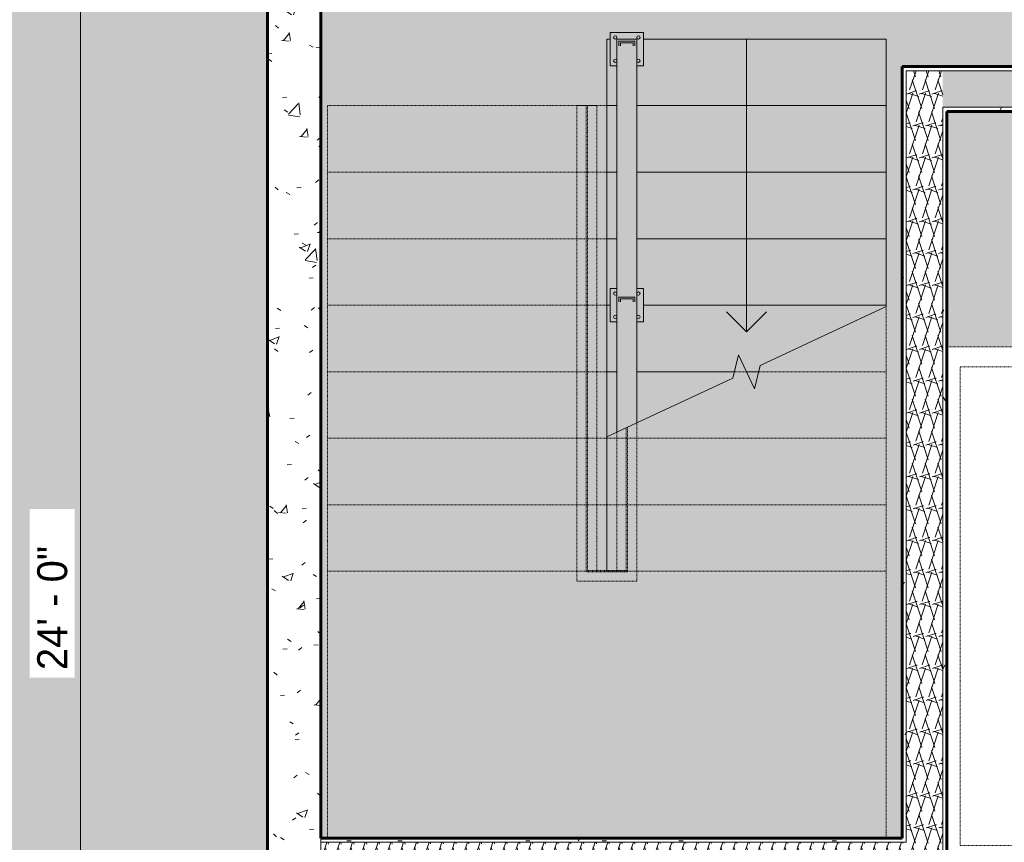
# Model space of a CAD drawing. Header units: inches. Extents: x 1931 to 3173, y 8366 to 8904.
# Tile 4 of 55: x 2297 to 2445, y 8513 to 8637. Entities that reach past the tile are written whole.
import ezdxf

# ---------------------------------------------------------------- set-up
doc = ezdxf.new("R2010")
doc.units = ezdxf.units.IN
doc.header["$MEASUREMENT"] = 0
doc.linetypes.add('Dash 1_16_', pattern=[0.125, 0.0625, -0.0625])
doc.linetypes.add('Overhead 1_16_', pattern=[0.101562, 0.0625, -0.039062])
for name, color, linetype, lineweight in [('A-ANNO-DIMS', 211, 'Continuous', 9), ('A-ANNO-DIMS-48', 211, 'Continuous', 9), ('A-FLOR-HRAL', 11, 'Continuous', 9), ('A-FLOR-HRAL-MBND', 5, 'Overhead 1_16_', 9), ('A-WALL', 113, 'Continuous', 18), ('A-WALL-PATT-1', 111, 'Continuous', 9), ('C-BLDG-PADS', 91, 'Continuous', 9), ('C-TOPO', 7, 'Continuous', 9), ('I-FURN-1', 253, 'Dash 1_16_', 9), ('I-FURN-HDLN-1', 253, 'Dash 1_16_', 9), ('I-WALL-1', 2, 'Continuous', 60), ('S-FNDN-1', 32, 'Continuous', 60), ('S-STRS', 31, 'Continuous', 9), ('S-STRS-1', 31, 'Overhead 1_16_', 9), ('S-STRS-ANNO', 31, 'Continuous', 9), ('S-STRS-MBND', 31, 'Overhead 1_16_', 9), ('S-STRS-MBND-1', 31, 'Continuous', 9)]:
    doc.layers.add(name, color=color, linetype=linetype, lineweight=lineweight)
doc.styles.add('Century Gothic', font='ufonts.com_century-gothic.ttf', dxfattribs={"height": 4.5})
doc.dimstyles.new('OD__1__Tol__', dxfattribs={"dimscale": 12, "dimtxt": 4.698757, "dimasz": 0.5, "dimexe": 0.375, "dimexo": 0.25, "dimgap": 0.0625, "dimtad": 1, "dimdec": 0, "dimzin": 3, "dimdsep": 46, "dimlunit": 4, "dimtxsty": 'Century Gothic', "dimblk1": 'OBLIQUE', "dimblk2": 'OBLIQUE', "dimsah": 1, "dimcen": 0.09, "dimdle": 0.375, "dimazin": 0, "dimtfac": 1, "dimtdec": 4, "dimtix": 1, "dimtmove": 0, "dimatfit": 3, "dimfxl": 1, "dimtvp": 1, "dimtfill": 1, "dimfrac": 2, "dimtolj": 1, "dimtzin": 0, "dimarcsym": 2})
pattern_1 = [(0, (0, 0), (15.36, 3.84), [0.634, -10.886, 0.634, -10.886, -61.44]), (0, (0, 0), (15.36, 3.84), [-23.04, 0.634, -22.406, 0.634, -10.886, -26.88]), (0, (0, 0), (15.36, 3.84), [-57.6, 0.634, -7.046, 0.634, -18.566]), (120, (5.76, 1.92), (-11.0055376, 11.3821502), [0.634, -10.886, 0.634, -10.886, -61.44]), (120, (5.76, 1.92), (-11.0055376, 11.3821502), [-23.04, 0.634, -22.406, 0.634, -10.886, -26.88]), (120, (5.76, 1.92), (-11.0055376, 11.3821502), [-57.6, 0.634, -7.046, 0.634, -18.566]), (240, (7.68, 9.6), (-4.3544624, -15.2221502), [0.634, -10.886, 0.634, -10.886, -61.44]), (240, (7.68, 9.6), (-4.3544624, -15.2221502), [-23.04, 0.634, -22.406, 0.634, -10.886, -26.88]), (240, (7.68, 9.6), (-4.3544624, -15.2221502), [-57.6, 0.634, -7.046, 0.634, -18.566])]
pattern_2 = [(161.57, (0.24, 0.24), (-1.920451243, 0.000150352), [0, -13.661, 1.517, 0]), (18.43, (-0.24, 0.24), (-1.920451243, -0.000150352), [0, -13.661, 1.517, 0]), (108.43, (0.24, 0.24), (0.959969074, -4.80073665), [4.553, -10.625]), (71.57, (-0.24, 0.24), (0.959969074, 4.80073665), [4.553, -10.625])]

# ---------------------------------------------------------------- blocks, each defined once
blk = doc.blocks.new('Bed-Standard - King 78_ x 80_-1097823-FLOOR PLAN - BASEMENT')
at = {"layer": 'I-FURN-1'}
for p, q in [((-28.31, 38.2), (-28.31, -41.8)), ((49.69, -41.8), (49.69, 38.2)), ((-25.31, 36.2), (-25.31, 24.2)), ((-25.31, 36.2), (46.69, 36.2)), ((46.69, 36.2), (46.69, 24.2)), ((49.69, 24.2), (-28.31, 17.63)), ((-25.31, 24.2), (46.69, 24.2)), ((-28.31, -41.8), (49.69, -41.8))]:
    blk.add_line(p, q, dxfattribs=at)
at = {"layer": 'I-FURN-HDLN-1'}
for p, q in [((-76.31, 38.2), (-76.31, -41.8)), ((-64.31, 38.2), (-64.31, -77.8)), ((-64.31, -77.8), (85.06, -77.8))]:
    blk.add_line(p, q, dxfattribs=at)
blk = doc.blocks.new('Railing - 2_ x 1_2_ 2-1365559-FLOOR PLAN - BASEMENT')
at = {"layer": 'A-FLOR-HRAL'}
h = blk.add_hatch(color=256, dxfattribs=at)
h.paths.add_polyline_path([(1.69, -2.5), (2.5, -2.5), (2.5, 2.5), (-2.5, 2.5), (-2.5, -2.5), (-1.5, -2.5), (-1.5, 1.5), (1.5, 1.5), (1.5, -2.5), (1.57, -2.5)], flags=0)
h.paths.add_polyline_path([(1.69, -1.99), (1.57, -1.93), (1.51, -1.81), (1.51, -1.69), (1.57, -1.57), (1.69, -1.51), (1.81, -1.51), (1.91, -1.57), (1.97, -1.62), (1.99, -1.69), (1.99, -1.81), (1.93, -1.93), (1.81, -1.99)], flags=0)
h.paths.add_polyline_path([(-1.69, -1.99), (-1.81, -1.99), (-1.93, -1.93), (-1.99, -1.81), (-1.99, -1.69), (-1.93, -1.57), (-1.81, -1.51), (-1.69, -1.51), (-1.57, -1.57), (-1.51, -1.69), (-1.51, -1.81), (-1.57, -1.93)], flags=0)
h.paths.add_polyline_path([(-1.81, 1.51), (-1.93, 1.57), (-1.99, 1.69), (-2, 1.75), (-1.97, 1.88), (-1.87, 1.97), (-1.75, 2), (-1.62, 1.97), (-1.57, 1.93), (-1.51, 1.81), (-1.51, 1.69), (-1.57, 1.57), (-1.69, 1.51)], flags=0)
h.paths.add_polyline_path([(1.69, 1.51), (1.57, 1.57), (1.51, 1.69), (1.51, 1.81), (1.57, 1.93), (1.63, 1.97), (1.75, 2), (1.88, 1.97), (1.97, 1.88), (1.99, 1.81), (1.99, 1.69), (1.97, 1.63), (1.88, 1.53), (1.81, 1.51)], flags=0)
h = blk.add_hatch(color=256, dxfattribs=at)
h.paths.add_polyline_path([(1.69, -1.99), (1.81, -1.99), (1.93, -1.93), (1.99, -1.81), (1.99, -1.69), (1.97, -1.62), (1.88, -1.53), (1.81, -1.51), (1.69, -1.51), (1.57, -1.57), (1.51, -1.69), (1.51, -1.81), (1.57, -1.93)], flags=0)
h.paths.add_polyline_path([(-1.69, -1.99), (-1.57, -1.93), (-1.51, -1.81), (-1.51, -1.69), (-1.57, -1.57), (-1.69, -1.51), (-1.81, -1.51), (-1.93, -1.57), (-1.99, -1.69), (-1.99, -1.81), (-1.93, -1.93), (-1.81, -1.99)], flags=0)
h.paths.add_polyline_path([(-1.81, 1.51), (-1.69, 1.51), (-1.57, 1.57), (-1.51, 1.69), (-1.51, 1.81), (-1.57, 1.93), (-1.62, 1.97), (-1.75, 2), (-1.87, 1.97), (-1.97, 1.88), (-2, 1.75), (-1.99, 1.69), (-1.93, 1.57)], flags=0)
h.paths.add_polyline_path([(1.69, 1.51), (1.81, 1.51), (1.88, 1.53), (1.97, 1.63), (1.99, 1.69), (1.99, 1.81), (1.97, 1.88), (1.88, 1.97), (1.75, 2), (1.63, 1.97), (1.57, 1.93), (1.51, 1.81), (1.51, 1.69), (1.57, 1.57)], flags=0)
blk.add_hatch(color=256, dxfattribs=at).paths.add_polyline_path([(-0.94, 0.49), (-0.94, 0.94), (0.94, 0.94), (0.94, 0.49), (1.19, 0.49), (1.19, 1.19), (-1.19, 1.19), (-1.19, 0.49), (-1.11, 0.49)], flags=0)
for p, q in [((2.5, 2.5), (-2.5, 2.5)), ((-2.5, 2.5), (-2.5, -2.5)), ((2.5, -2.5), (2.5, 2.5)), ((-1.19, 1.19), (1.19, 1.19)), ((-1.19, 0.49), (-1.19, 1.19)), ((-0.94, 0.49), (-0.94, 0.94)), ((-0.94, 0.94), (0.94, 0.94)), ((0.94, 0.94), (0.94, 0.49)), ((1.19, 1.19), (1.19, 0.49)), ((-2.5, -2.5), (-1.5, -2.5)), ((1.5, -2.5), (2.5, -2.5))]:
    blk.add_line(p, q, dxfattribs=at)
for centre, start, end in [((-1.75, 1.75), 360, 180), ((-1.75, 1.75), 180, 360), ((1.75, 1.75), 360, 180), ((1.75, 1.75), 180, 360), ((-1.75, -1.75), 360, 180), ((-1.75, -1.75), 180, 360), ((1.75, -1.75), 360, 180), ((1.75, -1.75), 180, 360)]:
    blk.add_arc(centre, 0.25, start, end, dxfattribs=at)
blk = doc.blocks.new('Railing - 2_ x 1_2_ 2-1365565-FLOOR PLAN - BASEMENT')
at = {"layer": 'A-FLOR-HRAL'}
h = blk.add_hatch(color=256, dxfattribs=at)
h.paths.add_polyline_path([(1.81, -2.5), (2.5, -2.5), (2.5, 2.5), (1.5, 2.5), (1.5, -2.5), (1.69, -2.5)], flags=0)
h.paths.add_polyline_path([(-2.5, -2.5), (-1.5, -2.5), (-1.51, 2.5), (-2.5, 2.5)], flags=0)
h.paths.add_polyline_path([(-1.69, -1.99), (-1.81, -1.99), (-1.93, -1.93), (-1.99, -1.81), (-1.99, -1.69), (-1.93, -1.57), (-1.81, -1.51), (-1.69, -1.51), (-1.57, -1.57), (-1.51, -1.69), (-1.51, -1.81), (-1.57, -1.93)], flags=0)
h.paths.add_polyline_path([(1.81, -1.99), (1.69, -1.99), (1.57, -1.93), (1.51, -1.81), (1.51, -1.69), (1.57, -1.57), (1.69, -1.51), (1.81, -1.51), (1.91, -1.57), (1.97, -1.62), (1.99, -1.69), (1.99, -1.81), (1.93, -1.93)], flags=0)
h.paths.add_polyline_path([(1.69, 1.51), (1.57, 1.57), (1.51, 1.69), (1.51, 1.81), (1.57, 1.93), (1.63, 1.97), (1.75, 2), (1.88, 1.97), (1.97, 1.88), (1.99, 1.81), (1.99, 1.69), (1.97, 1.63), (1.88, 1.53), (1.81, 1.51)], flags=0)
h.paths.add_polyline_path([(-1.81, 1.51), (-1.93, 1.57), (-1.99, 1.69), (-2, 1.75), (-1.97, 1.88), (-1.87, 1.97), (-1.75, 2), (-1.62, 1.97), (-1.57, 1.93), (-1.51, 1.81), (-1.51, 1.69), (-1.57, 1.57), (-1.69, 1.51)], flags=0)
h = blk.add_hatch(color=256, dxfattribs=at)
h.paths.add_polyline_path([(1.81, -1.99), (1.93, -1.93), (1.99, -1.81), (1.99, -1.69), (1.97, -1.62), (1.88, -1.53), (1.81, -1.51), (1.69, -1.51), (1.57, -1.57), (1.51, -1.69), (1.51, -1.81), (1.57, -1.93), (1.69, -1.99)], flags=0)
h.paths.add_polyline_path([(-1.69, -1.99), (-1.57, -1.93), (-1.51, -1.81), (-1.51, -1.69), (-1.57, -1.57), (-1.69, -1.51), (-1.81, -1.51), (-1.93, -1.57), (-1.99, -1.69), (-1.99, -1.81), (-1.93, -1.93), (-1.81, -1.99)], flags=0)
h.paths.add_polyline_path([(1.69, 1.51), (1.81, 1.51), (1.88, 1.53), (1.97, 1.63), (1.99, 1.69), (1.99, 1.81), (1.97, 1.88), (1.88, 1.97), (1.75, 2), (1.63, 1.97), (1.57, 1.93), (1.51, 1.81), (1.51, 1.69), (1.57, 1.57)], flags=0)
h.paths.add_polyline_path([(-1.81, 1.51), (-1.69, 1.51), (-1.57, 1.57), (-1.51, 1.69), (-1.51, 1.81), (-1.57, 1.93), (-1.62, 1.97), (-1.75, 2), (-1.87, 1.97), (-1.97, 1.88), (-2, 1.75), (-1.99, 1.69), (-1.93, 1.57)], flags=0)
blk.add_hatch(color=256, dxfattribs=at).paths.add_polyline_path([(-1.19, 0.49), (-0.94, 0.49), (-0.94, 0.94), (0.94, 0.94), (0.94, 0.49), (1.19, 0.49), (1.19, 1.19), (-1.19, 1.19)], flags=0)
for p, q in [((-1.5, 2.5), (-2.5, 2.5)), ((-2.5, 2.5), (-2.5, -2.5)), ((2.5, 2.5), (1.5, 2.5)), ((2.5, -2.5), (2.5, 2.5)), ((-1.19, 1.19), (1.19, 1.19)), ((-1.19, 0.49), (-1.19, 1.19)), ((-0.94, 0.49), (-0.94, 0.94)), ((-0.94, 0.94), (0.94, 0.94)), ((0.94, 0.94), (0.94, 0.49)), ((1.19, 1.19), (1.19, 0.49)), ((-2.5, -2.5), (-1.5, -2.5)), ((1.5, -2.5), (2.5, -2.5))]:
    blk.add_line(p, q, dxfattribs=at)
for centre, start, end in [((-1.75, 1.75), 360, 180), ((-1.75, 1.75), 180, 360), ((1.75, 1.75), 360, 180), ((1.75, 1.75), 180, 360), ((-1.75, -1.75), 360, 180), ((-1.75, -1.75), 180, 360), ((1.75, -1.75), 360, 180), ((1.75, -1.75), 180, 360)]:
    blk.add_arc(centre, 0.25, start, end, dxfattribs=at)
blk = doc.blocks.new('Railing - Railing-1347832-FLOOR PLAN - BASEMENT')
at = {"layer": 'A-FLOR-HRAL'}
h = blk.add_hatch(color=256, dxfattribs=at)
h.paths.add_polyline_path([(-8574.73, 2386.84), (-8576.13, 2389.84), (-8633.82, 2389.84), (-8633.82, 2386.84), (-8576.35, 2386.84)], flags=0)
h.paths.add_polyline_path([(-8594.31, 2389.27), (-8594.76, 2389.27), (-8594.76, 2387.4), (-8594.31, 2387.4), (-8594.31, 2387.15), (-8595.01, 2387.15), (-8595.01, 2389.52), (-8594.31, 2389.52)], flags=0)
h.paths.add_polyline_path([(-8632.81, 2389.52), (-8632.81, 2389.27), (-8633.26, 2389.27), (-8633.26, 2387.4), (-8632.81, 2387.4), (-8632.81, 2387.15), (-8633.51, 2387.15), (-8633.51, 2389.52), (-8633.26, 2389.52)], flags=0)
h = blk.add_hatch(color=256, dxfattribs=at)
h.paths.add_polyline_path([(-8574.73, 2386.84), (-8576.13, 2389.84), (-8633.82, 2389.84), (-8633.82, 2386.84), (-8576.35, 2386.84)], flags=0)
h.paths.add_polyline_path([(-8594.31, 2389.27), (-8594.76, 2389.27), (-8594.76, 2387.4), (-8594.31, 2387.4), (-8594.31, 2387.15), (-8595.01, 2387.15), (-8595.01, 2389.52), (-8594.31, 2389.52)], flags=0)
h.paths.add_polyline_path([(-8632.81, 2389.52), (-8632.81, 2389.27), (-8633.26, 2389.27), (-8633.26, 2387.4), (-8632.81, 2387.4), (-8632.81, 2387.15), (-8633.51, 2387.15), (-8633.51, 2389.52), (-8633.26, 2389.52)], flags=0)
h = blk.add_hatch(color=256, dxfattribs=at)
h.paths.add_polyline_path([(-8574.73, 2386.84), (-8576.13, 2389.84), (-8633.82, 2389.84), (-8633.82, 2386.84), (-8576.35, 2386.84)], flags=0)
h.paths.add_polyline_path([(-8594.31, 2389.27), (-8594.76, 2389.27), (-8594.76, 2387.4), (-8594.31, 2387.4), (-8594.31, 2387.15), (-8595.01, 2387.15), (-8595.01, 2389.52), (-8594.31, 2389.52)], flags=0)
h.paths.add_polyline_path([(-8632.81, 2389.52), (-8632.81, 2389.27), (-8633.26, 2389.27), (-8633.26, 2387.4), (-8632.81, 2387.4), (-8632.81, 2387.15), (-8633.51, 2387.15), (-8633.51, 2389.52), (-8633.26, 2389.52)], flags=0)
h = blk.add_hatch(color=256, dxfattribs=at)
h.paths.add_polyline_path([(-8574.73, 2386.84), (-8576.13, 2389.84), (-8633.82, 2389.84), (-8633.82, 2386.84), (-8576.35, 2386.84)], flags=0)
h.paths.add_polyline_path([(-8594.31, 2389.27), (-8594.76, 2389.27), (-8594.76, 2387.4), (-8594.31, 2387.4), (-8594.31, 2387.15), (-8595.01, 2387.15), (-8595.01, 2389.52), (-8594.31, 2389.52)], flags=0)
h.paths.add_polyline_path([(-8632.81, 2389.52), (-8632.81, 2389.27), (-8633.26, 2389.27), (-8633.26, 2387.4), (-8632.81, 2387.4), (-8632.81, 2387.15), (-8633.51, 2387.15), (-8633.51, 2389.52), (-8633.26, 2389.52)], flags=0)
h = blk.add_hatch(color=256, dxfattribs=at)
h.paths.add_polyline_path([(-8574.73, 2386.84), (-8576.13, 2389.84), (-8633.82, 2389.84), (-8633.82, 2386.84), (-8576.35, 2386.84)], flags=0)
h.paths.add_polyline_path([(-8594.31, 2389.27), (-8594.76, 2389.27), (-8594.76, 2387.4), (-8594.31, 2387.4), (-8594.31, 2387.15), (-8595.01, 2387.15), (-8595.01, 2389.52), (-8594.31, 2389.52)], flags=0)
h.paths.add_polyline_path([(-8632.81, 2389.52), (-8632.81, 2389.27), (-8633.26, 2389.27), (-8633.26, 2387.4), (-8632.81, 2387.4), (-8632.81, 2387.15), (-8633.51, 2387.15), (-8633.51, 2389.52), (-8633.26, 2389.52)], flags=0)
h = blk.add_hatch(color=256, dxfattribs=at)
h.paths.add_polyline_path([(-8574.73, 2386.84), (-8576.13, 2389.84), (-8633.82, 2389.84), (-8633.82, 2386.84), (-8576.35, 2386.84)], flags=0)
h.paths.add_polyline_path([(-8594.31, 2389.27), (-8594.76, 2389.27), (-8594.76, 2387.4), (-8594.31, 2387.4), (-8594.31, 2387.15), (-8595.01, 2387.15), (-8595.01, 2389.52), (-8594.31, 2389.52)], flags=0)
h.paths.add_polyline_path([(-8632.81, 2389.52), (-8632.81, 2389.27), (-8633.26, 2389.27), (-8633.26, 2387.4), (-8632.81, 2387.4), (-8632.81, 2387.15), (-8633.51, 2387.15), (-8633.51, 2389.52), (-8633.26, 2389.52)], flags=0)
h = blk.add_hatch(color=256, dxfattribs=at)
h.paths.add_polyline_path([(-8574.73, 2386.84), (-8576.13, 2389.84), (-8633.82, 2389.84), (-8633.82, 2386.84), (-8576.35, 2386.84)], flags=0)
h.paths.add_polyline_path([(-8594.31, 2389.27), (-8594.76, 2389.27), (-8594.76, 2387.4), (-8594.31, 2387.4), (-8594.31, 2387.15), (-8595.01, 2387.15), (-8595.01, 2389.52), (-8594.31, 2389.52)], flags=0)
h.paths.add_polyline_path([(-8632.81, 2389.52), (-8632.81, 2389.27), (-8633.26, 2389.27), (-8633.26, 2387.4), (-8632.81, 2387.4), (-8632.81, 2387.15), (-8633.51, 2387.15), (-8633.51, 2389.52), (-8633.26, 2389.52)], flags=0)
h = blk.add_hatch(color=256, dxfattribs=at)
h.paths.add_polyline_path([(-8574.73, 2386.84), (-8576.13, 2389.84), (-8633.82, 2389.84), (-8633.82, 2386.84), (-8576.35, 2386.84)], flags=0)
h.paths.add_polyline_path([(-8594.31, 2389.27), (-8594.76, 2389.27), (-8594.76, 2387.4), (-8594.31, 2387.4), (-8594.31, 2387.15), (-8595.01, 2387.15), (-8595.01, 2389.52), (-8594.31, 2389.52)], flags=0)
h.paths.add_polyline_path([(-8632.81, 2389.52), (-8632.81, 2389.27), (-8633.26, 2389.27), (-8633.26, 2387.4), (-8632.81, 2387.4), (-8632.81, 2387.15), (-8633.51, 2387.15), (-8633.51, 2389.52), (-8633.26, 2389.52)], flags=0)
h = blk.add_hatch(color=256, dxfattribs=at)
h.paths.add_polyline_path([(-8574.73, 2386.84), (-8576.13, 2389.84), (-8633.82, 2389.84), (-8633.82, 2386.84), (-8576.35, 2386.84)], flags=0)
h.paths.add_polyline_path([(-8594.31, 2389.27), (-8594.76, 2389.27), (-8594.76, 2387.4), (-8594.31, 2387.4), (-8594.31, 2387.15), (-8595.01, 2387.15), (-8595.01, 2389.52), (-8594.31, 2389.52)], flags=0)
h.paths.add_polyline_path([(-8632.81, 2389.52), (-8632.81, 2389.27), (-8633.26, 2389.27), (-8633.26, 2387.4), (-8632.81, 2387.4), (-8632.81, 2387.15), (-8633.51, 2387.15), (-8633.51, 2389.52), (-8633.26, 2389.52)], flags=0)
h = blk.add_hatch(color=256, dxfattribs=at)
h.paths.add_polyline_path([(-8574.73, 2386.84), (-8576.13, 2389.84), (-8633.82, 2389.84), (-8633.82, 2386.84), (-8576.35, 2386.84)], flags=0)
h.paths.add_polyline_path([(-8594.31, 2389.27), (-8594.76, 2389.27), (-8594.76, 2387.4), (-8594.31, 2387.4), (-8594.31, 2387.15), (-8595.01, 2387.15), (-8595.01, 2389.52), (-8594.31, 2389.52)], flags=0)
h.paths.add_polyline_path([(-8632.81, 2389.52), (-8632.81, 2389.27), (-8633.26, 2389.27), (-8633.26, 2387.4), (-8632.81, 2387.4), (-8632.81, 2387.15), (-8633.51, 2387.15), (-8633.51, 2389.52), (-8633.26, 2389.52)], flags=0)
h = blk.add_hatch(color=256, dxfattribs=at)
h.paths.add_polyline_path([(-8574.73, 2386.84), (-8576.13, 2389.84), (-8633.82, 2389.84), (-8633.82, 2386.84), (-8576.35, 2386.84)], flags=0)
h.paths.add_polyline_path([(-8594.31, 2389.27), (-8594.76, 2389.27), (-8594.76, 2387.4), (-8594.31, 2387.4), (-8594.31, 2387.15), (-8595.01, 2387.15), (-8595.01, 2389.52), (-8594.31, 2389.52)], flags=0)
h.paths.add_polyline_path([(-8632.81, 2389.52), (-8632.81, 2389.27), (-8633.26, 2389.27), (-8633.26, 2387.4), (-8632.81, 2387.4), (-8632.81, 2387.15), (-8633.51, 2387.15), (-8633.51, 2389.52), (-8633.26, 2389.52)], flags=0)
h = blk.add_hatch(color=256, dxfattribs=at)
h.paths.add_polyline_path([(-8574.73, 2386.84), (-8576.13, 2389.84), (-8633.82, 2389.84), (-8633.82, 2386.84), (-8576.35, 2386.84)], flags=0)
h.paths.add_polyline_path([(-8594.31, 2389.27), (-8594.76, 2389.27), (-8594.76, 2387.4), (-8594.31, 2387.4), (-8594.31, 2387.15), (-8595.01, 2387.15), (-8595.01, 2389.52), (-8594.31, 2389.52)], flags=0)
h.paths.add_polyline_path([(-8632.81, 2389.52), (-8632.81, 2389.27), (-8633.26, 2389.27), (-8633.26, 2387.4), (-8632.81, 2387.4), (-8632.81, 2387.15), (-8633.51, 2387.15), (-8633.51, 2389.52), (-8633.26, 2389.52)], flags=0)
for p, q in [((-8633.82, 2389.84), (-8576.13, 2389.84)), ((-8633.82, 2386.84), (-8633.82, 2389.84)), ((-8574.73, 2386.84), (-8576.13, 2389.84)), ((-8574.73, 2386.84), (-8576.13, 2389.84)), ((-8574.73, 2386.84), (-8576.13, 2389.84)), ((-8574.73, 2386.84), (-8576.13, 2389.84)), ((-8574.73, 2386.84), (-8576.13, 2389.84)), ((-8574.73, 2386.84), (-8576.13, 2389.84)), ((-8574.73, 2386.84), (-8576.13, 2389.84)), ((-8574.73, 2386.84), (-8576.13, 2389.84)), ((-8574.73, 2386.84), (-8576.13, 2389.84)), ((-8574.73, 2386.84), (-8576.13, 2389.84)), ((-8574.73, 2386.84), (-8576.13, 2389.84)), ((-8574.73, 2386.84), (-8576.13, 2389.84)), ((-8633.82, 2386.84), (-8574.73, 2386.84))]:
    blk.add_line(p, q, dxfattribs=at)
at = {"layer": 'A-FLOR-HRAL-MBND'}
for p, q in [((-8576.13, 2389.84), (-8563.82, 2389.84)), ((-8563.82, 2389.84), (-8552.32, 2389.84)), ((-8552.32, 2389.84), (-8552.32, 2380.84)), ((-8575.47, 2388.43), (-8563.82, 2388.43)), ((-8575.47, 2388.43), (-8563.82, 2388.43)), ((-8575.47, 2388.43), (-8563.82, 2388.43)), ((-8575.47, 2388.43), (-8563.82, 2388.43)), ((-8575.47, 2388.43), (-8563.82, 2388.43)), ((-8575.47, 2388.43), (-8563.82, 2388.43)), ((-8575.47, 2388.43), (-8563.82, 2388.43)), ((-8575.47, 2388.43), (-8563.82, 2388.43)), ((-8575.47, 2388.43), (-8563.82, 2388.43)), ((-8575.47, 2388.43), (-8563.82, 2388.43)), ((-8575.47, 2388.43), (-8563.82, 2388.43)), ((-8575.38, 2388.24), (-8563.82, 2388.24)), ((-8575.38, 2388.24), (-8563.82, 2388.24)), ((-8575.38, 2388.24), (-8563.82, 2388.24)), ((-8575.38, 2388.24), (-8563.82, 2388.24)), ((-8575.38, 2388.24), (-8563.82, 2388.24)), ((-8575.38, 2388.24), (-8563.82, 2388.24)), ((-8575.38, 2388.24), (-8563.82, 2388.24)), ((-8575.38, 2388.24), (-8563.82, 2388.24)), ((-8575.38, 2388.24), (-8563.82, 2388.24)), ((-8575.38, 2388.24), (-8563.82, 2388.24)), ((-8575.38, 2388.24), (-8563.82, 2388.24)), ((-8563.82, 2388.43), (-8553.73, 2388.43)), ((-8563.82, 2388.43), (-8553.73, 2388.43)), ((-8563.82, 2388.43), (-8553.73, 2388.43)), ((-8563.82, 2388.43), (-8553.73, 2388.43)), ((-8563.82, 2388.43), (-8553.73, 2388.43)), ((-8563.82, 2388.43), (-8553.73, 2388.43)), ((-8563.82, 2388.43), (-8553.73, 2388.43)), ((-8563.82, 2388.43), (-8553.73, 2388.43)), ((-8563.82, 2388.43), (-8553.73, 2388.43)), ((-8563.82, 2388.43), (-8553.73, 2388.43)), ((-8563.82, 2388.43), (-8553.73, 2388.43)), ((-8563.82, 2388.24), (-8553.91, 2388.24)), ((-8563.82, 2388.24), (-8553.91, 2388.24)), ((-8563.82, 2388.24), (-8553.91, 2388.24)), ((-8563.82, 2388.24), (-8553.91, 2388.24)), ((-8563.82, 2388.24), (-8553.91, 2388.24)), ((-8563.82, 2388.24), (-8553.91, 2388.24)), ((-8563.82, 2388.24), (-8553.91, 2388.24)), ((-8563.82, 2388.24), (-8553.91, 2388.24)), ((-8563.82, 2388.24), (-8553.91, 2388.24)), ((-8563.82, 2388.24), (-8553.91, 2388.24)), ((-8563.82, 2388.24), (-8553.91, 2388.24)), ((-8553.91, 2388.24), (-8553.91, 2382.43)), ((-8553.91, 2388.24), (-8553.91, 2382.43)), ((-8553.91, 2388.24), (-8553.91, 2382.43)), ((-8553.91, 2388.24), (-8553.91, 2382.43)), ((-8553.91, 2388.24), (-8553.91, 2382.43)), ((-8553.91, 2388.24), (-8553.91, 2382.43)), ((-8553.91, 2388.24), (-8553.91, 2382.43)), ((-8553.91, 2388.24), (-8553.91, 2382.43)), ((-8553.91, 2388.24), (-8553.91, 2382.43)), ((-8553.91, 2388.24), (-8553.91, 2382.43)), ((-8553.91, 2388.24), (-8553.91, 2382.43)), ((-8553.73, 2388.43), (-8553.73, 2382.24)), ((-8553.73, 2388.43), (-8553.73, 2382.24)), ((-8553.73, 2388.43), (-8553.73, 2382.24)), ((-8553.73, 2388.43), (-8553.73, 2382.24)), ((-8553.73, 2388.43), (-8553.73, 2382.24)), ((-8553.73, 2388.43), (-8553.73, 2382.24)), ((-8553.73, 2388.43), (-8553.73, 2382.24)), ((-8553.73, 2388.43), (-8553.73, 2382.24)), ((-8553.73, 2388.43), (-8553.73, 2382.24)), ((-8553.73, 2388.43), (-8553.73, 2382.24)), ((-8553.73, 2388.43), (-8553.73, 2382.24)), ((-8574.73, 2386.84), (-8563.82, 2386.84)), ((-8563.82, 2386.84), (-8553.82, 2386.84)), ((-8623.82, 2380.84), (-8623.82, 2383.84)), ((-8553.82, 2383.84), (-8623.82, 2383.84)), ((-8623.82, 2382.24), (-8623.82, 2382.43)), ((-8553.91, 2382.43), (-8623.82, 2382.43)), ((-8623.82, 2382.24), (-8623.82, 2382.43)), ((-8553.91, 2382.43), (-8623.82, 2382.43)), ((-8623.82, 2382.24), (-8623.82, 2382.43)), ((-8553.91, 2382.43), (-8623.82, 2382.43)), ((-8623.82, 2382.24), (-8623.82, 2382.43)), ((-8553.91, 2382.43), (-8623.82, 2382.43)), ((-8623.82, 2382.24), (-8623.82, 2382.43)), ((-8553.91, 2382.43), (-8623.82, 2382.43)), ((-8623.82, 2382.24), (-8623.82, 2382.43)), ((-8553.91, 2382.43), (-8623.82, 2382.43)), ((-8623.82, 2382.24), (-8623.82, 2382.43)), ((-8553.91, 2382.43), (-8623.82, 2382.43)), ((-8623.82, 2382.24), (-8623.82, 2382.43)), ((-8553.91, 2382.43), (-8623.82, 2382.43)), ((-8623.82, 2382.24), (-8623.82, 2382.43)), ((-8553.91, 2382.43), (-8623.82, 2382.43)), ((-8623.82, 2382.24), (-8623.82, 2382.43)), ((-8553.91, 2382.43), (-8623.82, 2382.43)), ((-8623.82, 2382.24), (-8623.82, 2382.43)), ((-8553.91, 2382.43), (-8623.82, 2382.43)), ((-8553.73, 2382.24), (-8623.82, 2382.24)), ((-8553.73, 2382.24), (-8623.82, 2382.24)), ((-8553.73, 2382.24), (-8623.82, 2382.24)), ((-8553.73, 2382.24), (-8623.82, 2382.24)), ((-8553.73, 2382.24), (-8623.82, 2382.24)), ((-8553.73, 2382.24), (-8623.82, 2382.24)), ((-8553.73, 2382.24), (-8623.82, 2382.24)), ((-8553.73, 2382.24), (-8623.82, 2382.24)), ((-8553.73, 2382.24), (-8623.82, 2382.24)), ((-8553.73, 2382.24), (-8623.82, 2382.24)), ((-8553.73, 2382.24), (-8623.82, 2382.24)), ((-8552.32, 2380.84), (-8623.82, 2380.84))]:
    blk.add_line(p, q, dxfattribs=at)
at = {"rotation": 90}
for name, p in [('Railing - 2_ x 1_2_ 2-1365559-FLOOR PLAN - BASEMENT', (-8632.32, 2388.34)), ('Railing - 2_ x 1_2_ 2-1365565-FLOOR PLAN - BASEMENT', (-8593.82, 2388.34))]:
    blk.add_blockref(name, p, dxfattribs=at)
blk = doc.blocks.new('DIMBLOCK29-FLOOR PLAN - BASEMENT')
at = {"layer": 'A-ANNO-DIMS-48'}
for p, q in [((2306.22, 8697.07), (2306.22, 8400.07)), ((2307.46, 8692.57), (2301.72, 8692.57)), ((2306.22, 8692.57), (2307.46, 8692.57)), ((2331.34, 8404.57), (2301.72, 8404.57)), ((2306.22, 8404.57), (2331.34, 8404.57))]:
    blk.add_line(p, q, dxfattribs=at)
at = {"layer": 'A-ANNO-DIMS-48', "lineweight": 50}
for p, q in [((2306.22, 8692.57), (2303.22, 8695.57)), ((2306.22, 8692.57), (2309.22, 8689.57)), ((2306.22, 8404.57), (2303.22, 8407.57)), ((2306.22, 8404.57), (2309.22, 8401.57))]:
    blk.add_line(p, q, dxfattribs=at)
at = {"layer": 'A-ANNO-DIMS-48', "color": 0, "insert": (2299.7, 8538.95), "char_height": 4.5, "width": 23.091, "attachment_point": 1, "rotation": 90, "line_spacing_factor": 0.984502, "style": 'Century Gothic', "bg_fill": 3, "box_fill_scale": 1.25, "bg_fill_color": 256, "bg_fill_true_color": 13158600, "bg_fill_transparency": 0}
blk.add_mtext('24\' - 0"', dxfattribs=at)
blk = doc.blocks.new('_Oblique')
at = {"color": 0, "linetype": 'ByBlock', "lineweight": -2}
blk.add_line((-0.5, -0.5), (0.5, 0.5), dxfattribs=at)
blk = doc.blocks.new('DIMBLOCK31-FLOOR PLAN - BASEMENT')
at = {"layer": 'A-ANNO-DIMS-48'}
for p, q in [((2243.52, 8697.07), (2243.52, 8400.07)), ((2244.77, 8692.57), (2239.02, 8692.57)), ((2243.52, 8692.57), (2244.77, 8692.57)), ((2339.34, 8404.57), (2239.02, 8404.57)), ((2243.52, 8404.57), (2339.34, 8404.57))]:
    blk.add_line(p, q, dxfattribs=at)
at = {"layer": 'A-ANNO-DIMS-48', "lineweight": 50}
for p, q in [((2243.52, 8692.57), (2240.52, 8695.57)), ((2243.52, 8692.57), (2246.52, 8689.57)), ((2243.52, 8404.57), (2240.52, 8407.57)), ((2243.52, 8404.57), (2246.52, 8401.57))]:
    blk.add_line(p, q, dxfattribs=at)
at = {"layer": 'A-ANNO-DIMS-48', "color": 0, "insert": (2237.01, 8538.95), "char_height": 4.5, "width": 23.091, "attachment_point": 1, "rotation": 90, "line_spacing_factor": 0.984502, "style": 'Century Gothic', "bg_fill": 3, "box_fill_scale": 1.25, "bg_fill_color": 256, "bg_fill_true_color": 13158600, "bg_fill_transparency": 0}
blk.add_mtext('24\' - 0"', dxfattribs=at)

msp = doc.modelspace()

# ---------------------------------------------------------------- hatches: boundary and pattern name
at = {"layer": 'A-WALL-PATT-1'}
h = msp.add_hatch(dxfattribs=at)
h.set_pattern_fill('FP_1', color=256, style=0, pattern_type=2)
h.set_pattern_definition([(50, (0, 0), (13.77135, -1.20496), [1.44, -15.84]), (355, (0, 0), (-2.66442, 14.442176), [1.152, -12.672]), (100.451, (1.148, -0.1), (11.107076, 13.237366), [1.224, -13.462]), (46.184, (0, 3.84), (20.491284, -3.17785), [2.16, -23.76]), (96.636, (1.708, 3.575), (17.94587, 18.703152), [1.836, -20.193]), (351.184, (0, 3.84), (17.94541, 18.702614), [1.728, -19.008]), (21, (1.92, 2.88), (11.460518, -7.730365), [1.44, -15.84]), (326, (1.92, 2.88), (4.671352, 13.923149), [1.152, -12.672]), (71.451, (2.875, 2.236), (16.13207, 6.192844), [1.224, -13.462]), (37.5, (0, 0), (0.233123, 6.3917502), [0.634, -11.885, 0.634, -12.23, -12.72]), (37.5, (0, 0), (0.233123, 6.3917502), [-25.382, 0.634, -12.086]), (7.5, (0, 0), (5.0507295, 7.573041), [0.634, -6.701, 0.634, -11.597, -4.848]), (7.5, (0, 0), (5.0507295, 7.573041), [-19.565, 0.634, -4.214]), (327.5, (-4.282, 0), (10.2495805, -0.4328898), [0.634, -4.166, 0.634, -14.342, -19.872]), (327.5, (-4.282, 0), (10.2495805, -0.4328898), [-19.776, 0.634, -19.238]), (317.5, (-6.202, 0), (11.19739, 1.922144), [0.634, -5.606, 0.634, -9.312, -14.112]), (317.5, (-6.202, 0), (11.19739, 1.922144), [-16.186, 0.634, -13.478])])
h.paths.add_polyline_path([(2334.337, 8404.569), (2342.337, 8404.569), (2342.337, 8692.569), (2334.337, 8692.569), (2334.337, 8433.57)], flags=0)
h = msp.add_hatch(dxfattribs=at)
h.set_pattern_fill('FP_2', color=256, style=0, pattern_type=2)
h.set_pattern_definition(pattern_1)
h.paths.add_polyline_path([(2430.337, 8513.694), (2430.337, 8629.694), (2429.712, 8629.694), (2429.712, 8513.694)], flags=0)
h = msp.add_hatch(dxfattribs=at)
h.set_pattern_fill('FP_2', color=256, style=0, pattern_type=2)
h.set_pattern_definition(pattern_1)
h.paths.add_polyline_path([(2435.837, 8629.069), (2598.597, 8629.069), (2598.597, 8629.694), (2430.337, 8629.694), (2430.337, 8629.069)], flags=0)
h.paths.add_polyline_path([(2639.212, 8629.069), (2639.212, 8629.694), (2634.597, 8629.694), (2634.597, 8629.069)], flags=0)
h = msp.add_hatch(dxfattribs=at)
h.set_pattern_fill('FP_3', color=256, style=0, pattern_type=2)
h.set_pattern_definition(pattern_2)
h.paths.add_polyline_path([(2435.837, 8513.069), (2435.837, 8629.069), (2430.337, 8629.069), (2430.337, 8513.069)], flags=0)
h = msp.add_hatch(dxfattribs=at)
h.set_pattern_fill('FP_3', color=256, style=0, pattern_type=2)
h.set_pattern_definition(pattern_2)
h.paths.add_polyline_path([(2436.462, 8623.569), (2598.597, 8623.569), (2598.597, 8629.069), (2435.837, 8629.069), (2435.837, 8623.569)], flags=0)
h.paths.add_polyline_path([(2634.597, 8623.569), (2639.837, 8623.569), (2639.837, 8629.069), (2634.597, 8629.069)], flags=0)
h = msp.add_hatch(dxfattribs=at)
h.set_pattern_fill('FP_2', color=256, style=0, pattern_type=2)
h.set_pattern_definition(pattern_1)
h.paths.add_polyline_path([(2435.837, 8513.694), (2436.462, 8513.694), (2436.462, 8623.569), (2435.837, 8623.569), (2435.837, 8567.949)], flags=0)
h = msp.add_hatch(dxfattribs=at)
h.set_pattern_fill('FP_2', color=256, style=0, pattern_type=2)
h.set_pattern_definition(pattern_1)
h.paths.add_polyline_path([(2436.462, 8622.944), (2598.597, 8622.944), (2598.597, 8623.569), (2436.462, 8623.569)], flags=0)
h.paths.add_polyline_path([(2634.597, 8622.944), (2639.212, 8622.944), (2639.212, 8623.569), (2634.597, 8623.569)], flags=0)
h = msp.add_hatch(dxfattribs=at)
h.set_pattern_fill('FP_2', color=256, style=0, pattern_type=2)
h.set_pattern_definition(pattern_1)
h.paths.add_polyline_path([(2342.337, 8513.069), (2430.337, 8513.069), (2430.337, 8513.694), (2342.337, 8513.694)], flags=0)
h = msp.add_hatch(dxfattribs=at)
h.set_pattern_fill('FP_3', color=256, style=0, pattern_type=2)
h.set_pattern_definition(pattern_2)
h.paths.add_polyline_path([(2342.337, 8507.569), (2430.337, 8507.569), (2430.337, 8513.069), (2342.337, 8513.069)], flags=0)
h = msp.add_hatch(dxfattribs=at)
h.set_pattern_fill('FP_3', color=256, style=0, pattern_type=2)
h.set_pattern_definition(pattern_2)
h.paths.add_polyline_path([(2430.337, 8404.569), (2435.837, 8404.569), (2435.837, 8440.069), (2430.337, 8440.069), (2430.337, 8433.57)], flags=0)
h.paths.add_polyline_path([(2430.337, 8476.069), (2435.837, 8476.069), (2435.837, 8513.069), (2430.337, 8513.069), (2430.337, 8500.76)], flags=0)
h = msp.add_hatch(dxfattribs=at)
h.set_pattern_fill('FP_2', color=256, style=0, pattern_type=2)
h.set_pattern_definition(pattern_1)
h.paths.add_polyline_path([(2436.462, 8404.569), (2436.462, 8440.069), (2435.837, 8440.069), (2435.837, 8404.569)], flags=0)
h.paths.add_polyline_path([(2436.462, 8476.069), (2436.462, 8513.694), (2435.837, 8513.694), (2435.837, 8476.069)], flags=0)
at = {"layer": 'C-BLDG-PADS'}
h = msp.add_hatch(dxfattribs=at)
h.set_pattern_fill('FP_10', color=256, style=0, pattern_type=2)
h.set_pattern_definition(pattern_1)
h.paths.add_polyline_path([(2418.198, 8404.569), (2429.712, 8404.569), (2429.712, 8440.069), (2436.462, 8440.069), (2436.462, 8428.569), (2638.337, 8428.569), (2638.337, 8464.569), (2478.337, 8464.569), (2478.337, 8471.319), (2638.337, 8471.319), (2638.337, 8510.569), (2639.212, 8510.569), (2639.212, 8515.256), (2640.399, 8515.256), (2640.399, 8516.506), (2640.884, 8516.506), (2640.884, 8516.105), (2646.337, 8516.105), (2646.337, 8620.98), (2640.884, 8620.98), (2640.884, 8620.579), (2640.399, 8620.579), (2640.399, 8621.829), (2639.212, 8621.829), (2639.212, 8622.944), (2634.597, 8622.944), (2634.597, 8629.694), (2639.212, 8629.694), (2639.212, 8631.72), (2640.399, 8631.72), (2640.399, 8632.97), (2643.212, 8632.97), (2643.212, 8632.569), (2646.337, 8632.569), (2646.337, 8650.569), (2643.212, 8650.569), (2643.212, 8650.168), (2640.399, 8650.168), (2640.399, 8651.418), (2639.212, 8651.418), (2639.212, 8653.22), (2638.782, 8653.225), (2638.782, 8654.069), (2640.212, 8654.069), (2640.212, 8654.475), (2642.524, 8654.475), (2642.524, 8654.069), (2644.774, 8654.069), (2644.774, 8653.225), (2645.962, 8653.225), (2645.962, 8651.418), (2646.337, 8651.418), (2646.337, 8692.569), (2645.962, 8692.569), (2645.962, 8690.913), (2644.774, 8690.913), (2644.774, 8690.069), (2642.524, 8690.069), (2642.524, 8689.663), (2640.212, 8689.663), (2640.212, 8690.069), (2638.782, 8690.069), (2638.782, 8690.918), (2639.212, 8690.918), (2639.212, 8692.569), (2610.698, 8692.569), (2610.698, 8700.569), (2574.698, 8700.569), (2574.698, 8692.569), (2342.337, 8692.569), (2342.337, 8513.694), (2429.712, 8513.694), (2429.712, 8629.694), (2598.597, 8629.694), (2598.597, 8622.944), (2436.462, 8622.944), (2436.462, 8587.569), (2516.462, 8587.569), (2516.462, 8509.569), (2436.462, 8509.569), (2436.462, 8476.069), (2429.712, 8476.069), (2429.712, 8506.944), (2402.337, 8506.944), (2402.337, 8477.569), (2342.337, 8477.569), (2342.337, 8428.569), (2393.011, 8428.569), (2393.011, 8404.569), (2408.475, 8404.569)], flags=0)
h.paths.add_polyline_path([(2418.198, 8405.669), (2403.36, 8405.669), (2403.36, 8413.395), (2403.487, 8414.359), (2403.86, 8415.258), (2404.452, 8416.03), (2405.224, 8416.622), (2406.122, 8416.994), (2407.163, 8417.121), (2408.475, 8417.121), (2408.127, 8420.145), (2406.936, 8421.145), (2406.369, 8422.145), (2406.101, 8423.145), (2405.924, 8424.149), (2405.837, 8425.145), (2406.011, 8427.137), (2406.549, 8429.145), (2407.277, 8431.145), (2408.209, 8433.145), (2409.597, 8435.145), (2410.597, 8436.145), (2411.463, 8436.645), (2412.837, 8437.145), (2413.837, 8437.145), (2415.21, 8436.645), (2416.076, 8436.145), (2417.076, 8435.145), (2418.464, 8433.145), (2419.396, 8431.145), (2420.124, 8429.145), (2420.662, 8427.137), (2420.837, 8425.145), (2420.75, 8424.149), (2420.573, 8423.145), (2420.305, 8422.145), (2419.738, 8421.145), (2418.546, 8420.145), (2418.198, 8417.121), (2419.587, 8417.121), (2420.551, 8416.994), (2421.45, 8416.622), (2422.222, 8416.03), (2422.814, 8415.258), (2423.186, 8414.359), (2423.313, 8413.395), (2423.313, 8405.669)], flags=0)
h.paths.add_polyline_path([(2646.337, 8510.569), (2646.337, 8515.256), (2645.962, 8515.256), (2645.962, 8510.569)], flags=0)
h.paths.add_polyline_path([(2643.27, 8551.635), (2642.774, 8551.635), (2642.711, 8551.698), (2642.711, 8551.886), (2642.223, 8551.886), (2642.16, 8551.949), (2642.155, 8552.105), (2640.759, 8552.105), (2640.759, 8551.764), (2640.665, 8551.735), (2640.469, 8551.735), (2640.469, 8553.991), (2640.665, 8553.991), (2640.759, 8553.966), (2640.759, 8553.605), (2642.155, 8553.605), (2642.16, 8553.827), (2642.218, 8553.885), (2642.706, 8553.885), (2642.706, 8554.072), (2642.769, 8554.135), (2643.27, 8554.135), (2643.275, 8553.605), (2644.962, 8553.605), (2644.962, 8552.105), (2643.275, 8552.105), (2643.275, 8551.635)], flags=0)
h.paths.add_polyline_path([(2385.337, 8574.027), (2385.337, 8633.819), (2385.837, 8633.819), (2385.837, 8634.819), (2390.837, 8634.819), (2390.837, 8633.819), (2427.337, 8633.819), (2427.337, 8593.612), (2408.376, 8584.77), (2407.525, 8581.27), (2405.148, 8586.368), (2404.297, 8582.868), (2386.076, 8574.372)], flags=0)
h.paths.add_polyline_path([(2645.962, 8621.829), (2646.337, 8621.829), (2646.337, 8631.72), (2645.962, 8631.72), (2645.962, 8622.038)], flags=0)
at = {"layer": 'C-TOPO'}
h = msp.add_hatch(dxfattribs=at)
h.set_pattern_fill('FP_7', color=256, style=0, pattern_type=2)
h.set_pattern_definition([(0, (0, 0), (12, 12), [12, -12]), (0, (0, 4.5), (12, 12), [12, -12]), (0, (0, 9), (12, 12), [12, -12]), (90, (1.5, 10.5), (-12, 12), [12, -12]), (90, (6, 10.5), (-12, 12), [12, -12]), (90, (10.5, 10.5), (-12, 12), [12, -12])])
h.paths.add_polyline_path([(2232.767, 8366.381), (2495.135, 8366.381), (2486.507, 8396.536), (2486.526, 8396.569), (2334.337, 8396.569), (2334.337, 8700.569), (2046.337, 8700.569), (2046.337, 8629.319), (1958.672, 8629.319), (1942.248, 8366.381), (2232.34, 8366.381)], flags=0)
h.paths.add_polyline_path([(2894.008, 8366.381), (2905.895, 8366.381), (2890.207, 8398.466), (2888.355, 8402.55), (2885.853, 8405.669), (2843.986, 8405.669), (2856.479, 8390.097), (2865.727, 8369.699), (2864.238, 8366.381), (2875.747, 8366.381)], flags=0)
h.paths.add_polyline_path([(1947.458, 8865.68), (1952.73, 8865.801), (1957.839, 8866.838), (1962.933, 8867.643), (1968.077, 8867.813), (1973.55, 8867.515), (2046.337, 8867.515), (2046.337, 8868.569), (2626.744, 8868.569), (2630.364, 8874.08), (2680.38, 8878.529), (2713.529, 8881.862), (2717.306, 8884.557), (2744.476, 8891.373), (2771.701, 8903.897), (1935.102, 8903.897), (1933.986, 8899.104), (1932.538, 8893.627), (1931.329, 8888.196), (1930.802, 8882.953), (1931.398, 8878.042), (1933.555, 8873.608), (1937.312, 8869.862), (1942.139, 8867.114)], flags=0)
at = {"layer": 'S-STRS'}
h = msp.add_hatch(color=256, dxfattribs=at)
h.paths.add_polyline_path([(2424.51, 8623.819), (2427.337, 8623.819), (2427.337, 8633.819), (2390.837, 8633.819), (2390.837, 8629.819), (2389.837, 8629.819), (2389.837, 8623.819), (2405.293, 8623.819)], flags=0)
h.paths.add_polyline_path([(2385.837, 8623.819), (2386.837, 8623.819), (2386.837, 8629.819), (2385.837, 8629.819), (2385.837, 8633.819), (2385.337, 8633.819), (2385.337, 8623.819)], flags=0)
h = msp.add_hatch(color=256, dxfattribs=at)
h.paths.add_polyline_path([(2424.51, 8613.819), (2427.337, 8613.819), (2427.337, 8623.819), (2389.837, 8623.819), (2389.837, 8613.819), (2405.293, 8613.819)], flags=0)
h.paths.add_polyline_path([(2385.337, 8613.819), (2386.837, 8613.819), (2386.837, 8623.819), (2385.337, 8623.819)], flags=0)
h = msp.add_hatch(color=256, dxfattribs=at)
h.paths.add_polyline_path([(2424.51, 8603.819), (2427.337, 8603.819), (2427.337, 8613.819), (2389.837, 8613.819), (2389.837, 8603.819), (2405.293, 8603.819)], flags=0)
h.paths.add_polyline_path([(2386.076, 8603.819), (2386.837, 8603.819), (2386.837, 8613.819), (2385.337, 8613.819), (2385.337, 8603.819)], flags=0)
h = msp.add_hatch(color=256, dxfattribs=at)
h.paths.add_polyline_path([(2427.337, 8593.819), (2427.337, 8603.819), (2389.837, 8603.819), (2389.837, 8596.319), (2390.837, 8596.319), (2390.837, 8593.819), (2424.51, 8593.819)], flags=0)
h.paths.add_polyline_path([(2385.337, 8593.819), (2385.837, 8593.819), (2385.837, 8596.319), (2386.837, 8596.319), (2386.837, 8603.819), (2385.337, 8603.819)], flags=0)
h = msp.add_hatch(color=256, dxfattribs=at)
h.paths.add_polyline_path([(2389.837, 8583.819), (2404.529, 8583.819), (2405.148, 8586.368), (2406.337, 8583.819), (2408.145, 8583.819), (2408.376, 8584.77), (2427.337, 8593.612), (2427.337, 8593.819), (2390.837, 8593.819), (2390.837, 8591.319), (2389.837, 8591.319), (2389.837, 8584.398)], flags=0)
h.paths.add_polyline_path([(2385.337, 8583.819), (2386.837, 8583.819), (2386.837, 8591.319), (2385.837, 8591.319), (2385.837, 8593.819), (2385.337, 8593.819)], flags=0)
h = msp.add_hatch(color=256, dxfattribs=at)
h.paths.add_polyline_path([(2385.337, 8574.027), (2386.837, 8574.726), (2386.837, 8583.819), (2385.337, 8583.819)], flags=0)
h.paths.add_polyline_path([(2389.837, 8576.125), (2404.297, 8582.868), (2404.529, 8583.819), (2389.837, 8583.819), (2389.837, 8576.348)], flags=0)
h.paths.add_polyline_path([(2407.525, 8581.27), (2408.145, 8583.819), (2406.337, 8583.819)], flags=0)

# ---------------------------------------------------------------- linework, layer by layer
at = {"layer": 'A-WALL'}
for p, q in [((2430.337, 8513.069), (2430.337, 8629.069)), ((2598.597, 8629.069), (2430.337, 8629.069)), ((2435.837, 8476.069), (2435.837, 8623.569)), ((2598.597, 8623.569), (2435.837, 8623.569)), ((2342.337, 8513.694), (2342.337, 8506.944)), ((2342.337, 8513.069), (2430.337, 8513.069))]:
    msp.add_line(p, q, dxfattribs=at)
at = {"layer": 'I-WALL-1'}
for p, q in [((2429.712, 8629.694), (2429.712, 8513.694)), ((2598.597, 8629.694), (2429.712, 8629.694)), ((2436.462, 8476.069), (2436.462, 8622.944)), ((2436.462, 8622.944), (2598.597, 8622.944)), ((2429.712, 8513.694), (2342.337, 8513.694))]:
    msp.add_line(p, q, dxfattribs=at)
at = {"layer": 'S-FNDN-1'}
for p, q in [((2334.337, 8700.569), (2334.337, 8396.569)), ((2342.337, 8513.694), (2342.337, 8692.569))]:
    msp.add_line(p, q, dxfattribs=at)
at = {"layer": 'S-STRS'}
for p, q in [((2385.837, 8633.819), (2385.337, 8633.819)), ((2385.337, 8633.819), (2385.337, 8623.819)), ((2427.337, 8633.819), (2390.837, 8633.819)), ((2427.337, 8633.819), (2427.337, 8623.819)), ((2385.337, 8623.819), (2385.337, 8613.819)), ((2386.837, 8623.819), (2385.337, 8623.819)), ((2427.337, 8623.819), (2389.837, 8623.819)), ((2427.337, 8623.819), (2427.337, 8613.819)), ((2385.337, 8613.819), (2385.337, 8603.819)), ((2386.837, 8613.819), (2385.337, 8613.819)), ((2427.337, 8613.819), (2389.837, 8613.819)), ((2427.337, 8613.819), (2427.337, 8603.819)), ((2385.337, 8603.819), (2385.337, 8593.819)), ((2386.837, 8603.819), (2385.337, 8603.819)), ((2427.337, 8603.819), (2389.837, 8603.819)), ((2427.337, 8603.819), (2427.337, 8593.819)), ((2385.337, 8593.819), (2385.337, 8583.819)), ((2385.837, 8593.819), (2385.337, 8593.819)), ((2427.337, 8593.819), (2390.837, 8593.819)), ((2427.337, 8593.819), (2427.337, 8593.612)), ((2385.337, 8583.819), (2385.337, 8574.027)), ((2386.837, 8583.819), (2385.337, 8583.819)), ((2404.529, 8583.819), (2389.837, 8583.819)), ((2408.145, 8583.819), (2406.337, 8583.819))]:
    msp.add_line(p, q, dxfattribs=at)
at = {"layer": 'S-STRS-1'}
for p, q in [((2385.837, 8633.819), (2385.337, 8633.819)), ((2427.337, 8633.819), (2390.837, 8633.819)), ((2386.837, 8623.819), (2385.337, 8623.819)), ((2427.337, 8623.819), (2389.837, 8623.819)), ((2386.837, 8613.819), (2385.337, 8613.819)), ((2427.337, 8613.819), (2389.837, 8613.819)), ((2386.837, 8603.819), (2385.337, 8603.819)), ((2427.337, 8603.819), (2389.837, 8603.819)), ((2385.837, 8593.819), (2385.337, 8593.819)), ((2427.337, 8593.819), (2390.837, 8593.819)), ((2386.837, 8583.819), (2385.337, 8583.819)), ((2404.529, 8583.819), (2389.837, 8583.819)), ((2408.145, 8583.819), (2406.337, 8583.819))]:
    msp.add_line(p, q, dxfattribs=at)
at = {"layer": 'S-STRS-ANNO'}
for p, q in [((2406.337, 8633.819), (2406.337, 8623.819)), ((2406.337, 8623.819), (2406.337, 8613.819)), ((2406.337, 8613.819), (2406.337, 8603.819)), ((2406.337, 8603.819), (2406.337, 8593.819)), ((2406.337, 8589.819), (2403.337, 8592.819)), ((2406.337, 8593.819), (2406.337, 8589.819)), ((2406.337, 8589.819), (2409.337, 8592.819))]:
    msp.add_line(p, q, dxfattribs=at)
at = {"layer": 'S-STRS-MBND'}
for p, q in [((2343.337, 8623.819), (2385.337, 8623.819)), ((2343.337, 8553.819), (2343.337, 8623.819)), ((2385.337, 8553.819), (2385.337, 8623.819)), ((2343.337, 8613.819), (2385.337, 8613.819)), ((2343.337, 8613.819), (2385.337, 8613.819)), ((2343.337, 8603.819), (2385.337, 8603.819)), ((2343.337, 8603.819), (2385.337, 8603.819)), ((2343.337, 8593.819), (2385.337, 8593.819)), ((2343.337, 8593.819), (2385.337, 8593.819)), ((2427.337, 8593.612), (2427.337, 8553.819)), ((2343.337, 8583.819), (2385.337, 8583.819)), ((2343.337, 8583.819), (2385.337, 8583.819)), ((2406.337, 8583.819), (2404.529, 8583.819)), ((2406.337, 8583.819), (2404.529, 8583.819)), ((2427.337, 8583.819), (2408.145, 8583.819)), ((2427.337, 8583.819), (2408.145, 8583.819)), ((2343.337, 8573.819), (2385.337, 8573.819)), ((2343.337, 8573.819), (2385.337, 8573.819)), ((2385.337, 8574.027), (2385.337, 8553.819)), ((2427.337, 8573.819), (2385.337, 8573.819)), ((2427.337, 8573.819), (2385.337, 8573.819)), ((2343.337, 8563.819), (2385.337, 8563.819)), ((2343.337, 8563.819), (2385.337, 8563.819)), ((2427.337, 8563.819), (2385.337, 8563.819)), ((2427.337, 8563.819), (2385.337, 8563.819)), ((2343.337, 8553.819), (2343.337, 8513.819)), ((2343.337, 8553.819), (2385.337, 8553.819)), ((2343.337, 8553.819), (2385.337, 8553.819)), ((2427.337, 8553.819), (2385.337, 8553.819)), ((2427.337, 8553.819), (2385.337, 8553.819)), ((2427.337, 8513.819), (2427.337, 8553.819)), ((2343.337, 8513.819), (2427.337, 8513.819))]:
    msp.add_line(p, q, dxfattribs=at)
at = {"layer": 'S-STRS-MBND-1'}
for p, q in [((2408.376, 8584.77), (2427.337, 8593.612)), ((2404.297, 8582.868), (2405.148, 8586.368)), ((2405.148, 8586.368), (2407.525, 8581.27)), ((2407.525, 8581.27), (2408.376, 8584.77)), ((2389.837, 8576.125), (2404.297, 8582.868)), ((2385.337, 8574.027), (2386.837, 8574.726))]:
    msp.add_line(p, q, dxfattribs=at)

# ---------------------------------------------------------------- block references
at = {"layer": 'A-FLOR-HRAL', "rotation": 270.0000000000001}
msp.add_blockref('Railing - Railing-1347832-FLOOR PLAN - BASEMENT', (0, 0), dxfattribs=at)
at = {"layer": 'I-FURN-1', "rotation": 89.99999999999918}
msp.add_blockref('Bed-Standard - King 78_ x 80_-1097823-FLOOR PLAN - BASEMENT', (2474.667, 8537.881), dxfattribs=at)

# ---------------------------------------------------------------- next in the draw order: dimensions: what is measured, and where the dimension line sits
at = {"layer": 'A-ANNO-DIMS'}
dim = msp.add_linear_dim(base=(2306.221, 8404.569), p1=(2310.464, 8692.569), p2=(2334.337, 8404.569), angle=90, dimstyle='OD__1__Tol__', override={"dimpost": '<>', "dimfxl": 288.987736}, dxfattribs=at)
dim.commit()
dim.dimension.update_dxf_attribs({"geometry": 'DIMBLOCK29-FLOOR PLAN - BASEMENT', "text_midpoint": (2303.108, 8548.569)})

# ---------------------------------------------------------------- next in the draw order: dimensions: what is measured, and where the dimension line sits
dim = msp.add_linear_dim(base=(2243.523, 8404.569), p1=(2247.766, 8692.569), p2=(2342.337, 8404.569), angle=90, dimstyle='OD__1__Tol__', override={"dimpost": '<>', "dimfxl": 303.129695}, dxfattribs=at)
dim.commit()
dim.dimension.update_dxf_attribs({"geometry": 'DIMBLOCK31-FLOOR PLAN - BASEMENT', "text_midpoint": (2240.41, 8548.569)})

doc.saveas('drawing.dxf')
